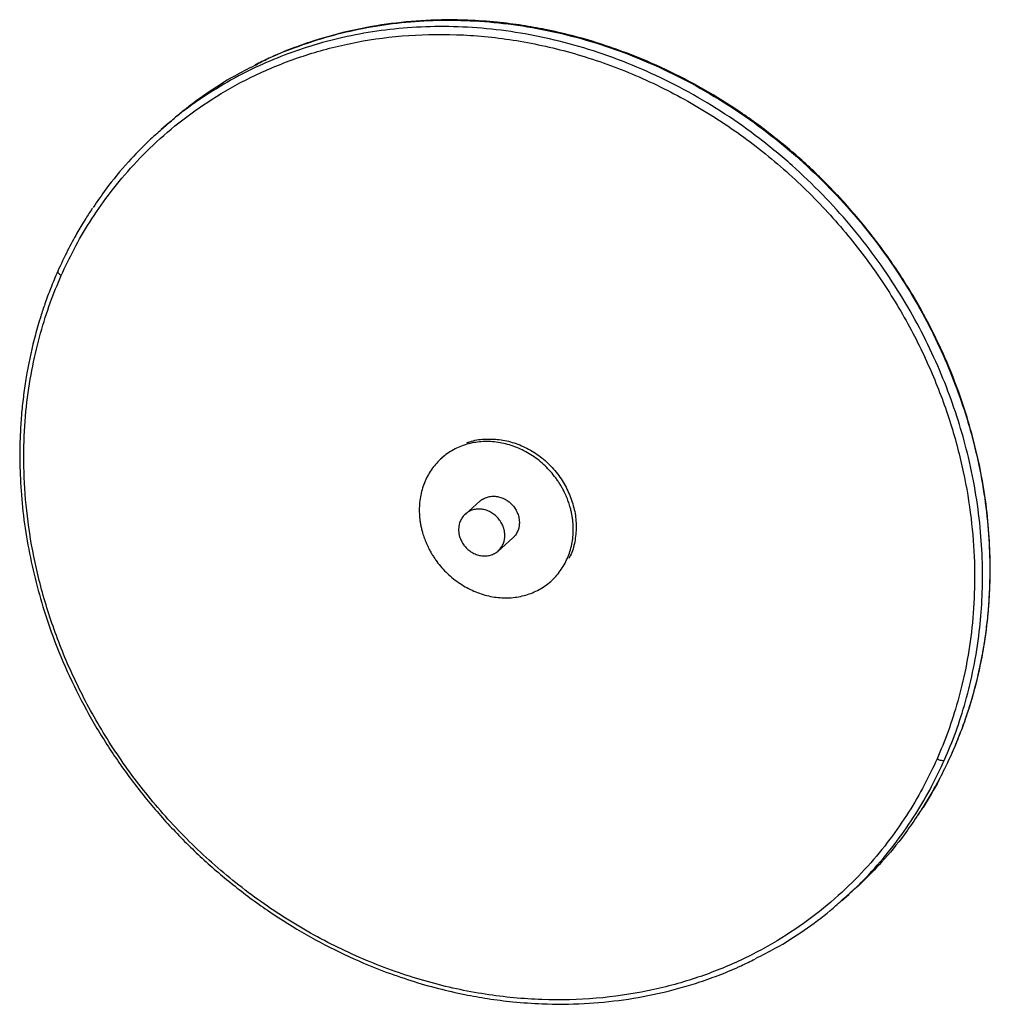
# Paper-space layout '_Dimétrica' of a CAD drawing. Header units: inches. Extents: x -5.88 to 3.4, y -5.8 to 3.62.
import ezdxf

# ---------------------------------------------------------------- set-up
doc = ezdxf.new("R2010")
doc.units = ezdxf.units.IN
doc.header["$MEASUREMENT"] = 0

psp = doc.layouts.new('_Dimétrica')

# ---------------------------------------------------------------- linework, layer by layer
at = {"color": 7, "linetype": 'Continuous', "lineweight": 25}
for p, q in [((-4.4591, 2.6291), (-4.5287, 2.5677)), ((-1.8153, -0.5511), (-1.8432, -0.5756)), ((-1.4786, -0.989), (-1.6178, -1.1118)), ((-1.3053, -1.4661), (-1.1661, -1.3434)), ((-0.8015, -1.7568), (-0.7737, -1.7322)), ((3.039, -3.3966), (3.036, -3.4029)), ((1.9815, -4.8142), (2.0511, -4.7528))]:
    psp.add_line(p, q, dxfattribs=at)
for points, knots in [([(-3.6352, 3.1805), (-3.5972, 3.2006), (-3.4719, 3.2669), (-3.2438, 3.3576), (-2.951, 3.4555), (-2.6397, 3.5317), (-2.3121, 3.5856), (-1.97, 3.6144), (-1.6156, 3.616), (-1.2517, 3.5886), (-0.8814, 3.531), (-0.5081, 3.4422), (-0.1358, 3.3222), (0.2318, 3.1712), (0.5907, 2.9905), (0.9372, 2.7817), (1.2678, 2.5472), (1.5793, 2.2897), (1.869, 2.0124), (2.1348, 1.7188), (2.3752, 1.4125), (2.5892, 1.0971), (2.7764, 0.7761), (2.9369, 0.4527), (3.0713, 0.1302), (3.1806, -0.189), (3.2715, -0.522), (3.3404, -0.8662), (3.3845, -1.2178), (3.4023, -1.5535), (3.3972, -1.8718), (3.3701, -2.1951), (3.3189, -2.5194), (3.2417, -2.8399), (3.1489, -3.1334), (3.0728, -3.315), (3.036, -3.4029)], [0, 0, 0, 0, 0.011692, 0.038505, 0.066177, 0.094679, 0.123972, 0.154005, 0.184718, 0.216037, 0.247882, 0.280158, 0.312768, 0.345602, 0.37855, 0.411498, 0.444333, 0.476942, 0.509219, 0.541063, 0.572383, 0.603095, 0.633128, 0.662421, 0.690923, 0.718595, 0.745408, 0.776421, 0.806154, 0.834604, 0.861786, 0.887721, 0.918433, 0.947325, 0.974483, 1, 1, 1, 1]), ([(3.0397, -3.3969), (3.0635, -3.3414), (3.1074, -3.2386), (3.1604, -3.0941), (3.1998, -2.9754), (3.2298, -2.876), (3.2795, -2.6977), (3.325, -2.4925), (3.362, -2.2571), (3.3826, -2.0833), (3.3966, -1.9045), (3.4047, -1.6924), (3.4021, -1.4377), (3.3803, -1.1349), (3.3363, -0.8167), (3.2708, -0.4982), (3.1782, -0.1593), (3.0529, 0.1987), (2.8886, 0.5734), (2.6953, 0.9366), (2.4743, 1.2858), (2.2272, 1.6184), (1.9556, 1.9321), (1.6616, 2.2247), (1.3472, 2.494), (1.0146, 2.7381), (0.666, 2.9555), (0.3016, 3.1454), (-0.0349, 3.2885), (-0.3379, 3.3939), (-0.5972, 3.4683), (-0.8425, 3.5245), (-1.0803, 3.5667), (-1.3272, 3.5979), (-1.6356, 3.6194), (-1.9904, 3.6172), (-2.3752, 3.5805), (-2.7462, 3.5113), (-3.0549, 3.4245), (-3.3042, 3.3339), (-3.48, 3.2607), (-3.5867, 3.2074), (-3.6307, 3.1854)], [0, 0, 0, 0, 0.016166, 0.02992, 0.040982, 0.049399, 0.057413, 0.089899, 0.104526, 0.119546, 0.135339, 0.150835, 0.174091, 0.200403, 0.227759, 0.254842, 0.281505, 0.314803, 0.348117, 0.381443, 0.414774, 0.448115, 0.481475, 0.514836, 0.548201, 0.581581, 0.61496, 0.648405, 0.682454, 0.705412, 0.72839, 0.750152, 0.768981, 0.789767, 0.813806, 0.848567, 0.88192, 0.915255, 0.94858, 0.967628, 0.986661, 1, 1, 1, 1]), ([(2.9664, -3.4643), (3.0032, -3.3763), (3.0793, -3.1948), (3.1721, -2.9013), (3.2493, -2.5807), (3.3005, -2.2565), (3.3276, -1.9332), (3.3327, -1.6149), (3.3149, -1.2792), (3.2708, -0.9275), (3.2019, -0.5834), (3.111, -0.2503), (3.0017, 0.0688), (2.8673, 0.3913), (2.7068, 0.7147), (2.5196, 1.0357), (2.3056, 1.3511), (2.0652, 1.6574), (1.7994, 1.951), (1.5097, 2.2283), (1.1982, 2.4858), (0.8676, 2.7203), (0.5211, 2.9291), (0.1622, 3.1098), (-0.2054, 3.2608), (-0.5777, 3.3808), (-0.951, 3.4696), (-1.3213, 3.5273), (-1.6852, 3.5546), (-2.0396, 3.553), (-2.3817, 3.5242), (-2.7093, 3.4704), (-3.0205, 3.3938), (-3.3139, 3.2971), (-3.6061, 3.1755), (-3.8931, 3.028), (-4.1694, 2.8528), (-4.3796, 2.6987), (-4.4918, 2.5972), (-4.5268, 2.5655)], [0, 0, 0, 0, 0.023401, 0.048307, 0.074803, 0.102969, 0.126753, 0.15168, 0.177771, 0.205038, 0.23348, 0.258069, 0.283447, 0.309585, 0.336448, 0.363991, 0.392157, 0.420879, 0.450083, 0.479683, 0.509588, 0.539699, 0.569915, 0.600131, 0.630243, 0.660148, 0.689748, 0.718952, 0.747674, 0.77584, 0.803382, 0.830246, 0.856384, 0.881761, 0.906351, 0.934792, 0.962059, 0.988151, 1, 1, 1, 1]), ([(-5.4836, 1.1713), (-5.4098, 1.3379), (-5.3206, 1.5091), (-5.1569, 1.768), (-5.0974, 1.8546), (-4.9673, 2.0273), (-4.8968, 2.1134), (-4.7435, 2.2837), (-4.6608, 2.3678), (-4.4824, 2.5322), (-4.3866, 2.6125), (-4.1812, 2.7672), (-4.0715, 2.8415), (-3.838, 2.9819), (-3.7141, 3.0478), (-3.4521, 3.1686), (-3.314, 3.2234), (-3.0241, 3.319), (-2.8724, 3.3598), (-2.5567, 3.4246), (-2.3928, 3.4486), (-2.0547, 3.4771), (-1.8807, 3.4817), (-1.5254, 3.4692), (-1.3442, 3.4522), (-0.9782, 3.3953), (-0.7935, 3.3553), (-0.4245, 3.2522), (-0.2404, 3.1889), (0.123, 3.0397), (0.3021, 2.9538), (0.6512, 2.7611), (0.8211, 2.6543), (1.1479, 2.4224), (1.3047, 2.2974), (1.602, 2.0327), (1.7426, 1.893), (2.0053, 1.6028), (2.1274, 1.4524), (2.3519, 1.1447), (2.4543, 0.9875), (2.6392, 0.6703), (2.7217, 0.5102), (2.8672, 0.1908), (2.9302, 0.0314), (3.0381, -0.2838), (3.083, -0.4397), (3.1561, -0.7455), (3.1843, -0.8954), (3.2262, -1.1878), (3.2398, -1.3302), (3.2544, -1.6064), (3.2554, -1.7401), (3.2467, -1.9983), (3.2371, -2.1227), (3.2089, -2.362), (3.1905, -2.4769), (3.1465, -2.6971), (3.121, -2.8025), (3.0361, -3.1049), (2.9684, -3.288), (2.8946, -3.4546)], [0, 0, 0, 0, 0.0625, 0.0625, 0.09375, 0.09375, 0.125, 0.125, 0.15625, 0.15625, 0.1875, 0.1875, 0.21875, 0.21875, 0.25, 0.25, 0.28125, 0.28125, 0.3125, 0.3125, 0.34375, 0.34375, 0.375, 0.375, 0.40625, 0.40625, 0.4375, 0.4375, 0.46875, 0.46875, 0.5, 0.5, 0.53125, 0.53125, 0.5625, 0.5625, 0.59375, 0.59375, 0.625, 0.625, 0.65625, 0.65625, 0.6875, 0.6875, 0.71875, 0.71875, 0.75, 0.75, 0.78125, 0.78125, 0.8125, 0.8125, 0.84375, 0.84375, 0.875, 0.875, 0.90625, 0.90625, 0.9375, 0.9375, 1, 1, 1, 1]), ([(-4.4572, 2.6269), (-4.4222, 2.6586), (-4.31, 2.7602), (-4.0994, 2.9135), (-3.8609, 3.0685), (-3.699, 3.1488), (-3.6352, 3.1805)], [0, 0, 0, 0, 0.14289, 0.457524, 0.786332, 1, 1, 1, 1]), ([(-4.5268, 2.5655), (-4.5663, 2.5314), (-4.6775, 2.4353), (-4.8558, 2.2464), (-5.0362, 2.0333), (-5.139, 1.8798), (-5.1788, 1.8203)], [0, 0, 0, 0, 0.157854, 0.444938, 0.784905, 1, 1, 1, 1]), ([(-5.1845, 1.8167), (-5.1884, 1.811), (-5.2133, 1.7745), (-5.264, 1.6945), (-5.341, 1.5655), (-5.4297, 1.4019), (-5.4867, 1.2783), (-5.5174, 1.2118)], [0, 0, 0, 0, 0.030283, 0.192955, 0.412645, 0.683869, 1, 1, 1, 1]), ([(-5.5174, 1.2118), (-5.5411, 1.1563), (-5.5851, 1.0535), (-5.638, 0.9091), (-5.6774, 0.7903), (-5.7075, 0.6909), (-5.7572, 0.5126), (-5.8026, 0.3074), (-5.8397, 0.072), (-5.8602, -0.1018), (-5.8742, -0.2806), (-5.8824, -0.4927), (-5.8797, -0.7474), (-5.8579, -1.0502), (-5.8139, -1.3684), (-5.7484, -1.6869), (-5.6559, -2.0258), (-5.5306, -2.3838), (-5.3663, -2.7585), (-5.1729, -3.1217), (-4.9519, -3.4709), (-4.7048, -3.8035), (-4.4333, -4.1172), (-4.1393, -4.4098), (-3.8249, -4.6791), (-3.4923, -4.9232), (-3.1437, -5.1405), (-2.7793, -5.3305), (-2.4428, -5.4736), (-2.1398, -5.579), (-1.8805, -5.6534), (-1.6352, -5.7096), (-1.3974, -5.7518), (-1.1504, -5.783), (-0.8421, -5.8045), (-0.4872, -5.8023), (-0.1024, -5.7656), (0.2686, -5.6964), (0.5773, -5.6095), (0.8265, -5.519), (1.0023, -5.4458), (1.1091, -5.3925), (1.153, -5.3705)], [0, 0, 0, 0, 0.016166, 0.02992, 0.040982, 0.049399, 0.057413, 0.089899, 0.104526, 0.119546, 0.135339, 0.150835, 0.174091, 0.200403, 0.227759, 0.254842, 0.281505, 0.314803, 0.348117, 0.381443, 0.414774, 0.448115, 0.481475, 0.514836, 0.548201, 0.581581, 0.61496, 0.648405, 0.682454, 0.705412, 0.72839, 0.750152, 0.768981, 0.789767, 0.813806, 0.848567, 0.88192, 0.915255, 0.94858, 0.967628, 0.986661, 1, 1, 1, 1]), ([(2.8946, -3.4546), (2.8208, -3.6212), (2.7315, -3.7924), (2.5679, -4.0513), (2.5084, -4.1379), (2.3783, -4.3106), (2.3078, -4.3967), (2.1545, -4.5669), (2.0718, -4.6511), (1.8934, -4.8155), (1.7976, -4.8958), (1.5922, -5.0505), (1.4825, -5.1248), (1.249, -5.2651), (1.1251, -5.3311), (0.8631, -5.4519), (0.7249, -5.5067), (0.4351, -5.6023), (0.2834, -5.6431), (-0.0323, -5.7079), (-0.1963, -5.7319), (-0.5343, -5.7604), (-0.7083, -5.765), (-1.0636, -5.7525), (-1.2448, -5.7355), (-1.6108, -5.6786), (-1.7956, -5.6386), (-2.1645, -5.5355), (-2.3486, -5.4722), (-2.712, -5.323), (-2.8911, -5.2371), (-3.2402, -5.0444), (-3.4101, -4.9375), (-3.7369, -4.7057), (-3.8937, -4.5807), (-4.191, -4.316), (-4.3316, -4.1763), (-4.5943, -3.8861), (-4.7164, -3.7356), (-4.9409, -3.428), (-5.0434, -3.2708), (-5.2282, -2.9536), (-5.3107, -2.7935), (-5.4562, -2.4741), (-5.5193, -2.3147), (-5.6271, -1.9995), (-5.672, -1.8436), (-5.7451, -1.5378), (-5.7733, -1.3879), (-5.8152, -1.0955), (-5.8289, -0.9531), (-5.8435, -0.6769), (-5.8444, -0.5432), (-5.8357, -0.285), (-5.8261, -0.1606), (-5.7979, 0.0787), (-5.7795, 0.1936), (-5.7355, 0.4138), (-5.71, 0.5192), (-5.6251, 0.8216), (-5.5574, 1.0047), (-5.4836, 1.1713)], [0, 0, 0, 0, 0.0625, 0.0625, 0.09375, 0.09375, 0.125, 0.125, 0.15625, 0.15625, 0.1875, 0.1875, 0.21875, 0.21875, 0.25, 0.25, 0.28125, 0.28125, 0.3125, 0.3125, 0.34375, 0.34375, 0.375, 0.375, 0.40625, 0.40625, 0.4375, 0.4375, 0.46875, 0.46875, 0.5, 0.5, 0.53125, 0.53125, 0.5625, 0.5625, 0.59375, 0.59375, 0.625, 0.625, 0.65625, 0.65625, 0.6875, 0.6875, 0.71875, 0.71875, 0.75, 0.75, 0.78125, 0.78125, 0.8125, 0.8125, 0.84375, 0.84375, 0.875, 0.875, 0.90625, 0.90625, 0.9375, 0.9375, 1, 1, 1, 1]), ([(-5.5166, 1.2115), (-5.5171, 1.2107), (-5.5185, 1.2084), (-5.517, 1.2031), (-5.5139, 1.1966), (-5.5084, 1.1897), (-5.4992, 1.1809), (-5.4898, 1.1751), (-5.4836, 1.1713)], [0, 0, 0, 0, 0.0801558, 0.2360594, 0.3952715, 0.5544837, 0.7103873, 1, 1, 1, 1]), ([(-0.642, -0.9676), (-0.6438, -0.9628), (-0.6476, -0.9534), (-0.6535, -0.9394), (-0.6597, -0.9254), (-0.6662, -0.9116), (-0.6762, -0.8909), (-0.6905, -0.8637), (-0.7098, -0.8305), (-0.7307, -0.7981), (-0.7604, -0.7561), (-0.8009, -0.7059), (-0.8546, -0.6502), (-0.9127, -0.5994), (-0.9748, -0.5541), (-1.0403, -0.5147), (-1.1085, -0.4815), (-1.1787, -0.455), (-1.2503, -0.4353), (-1.3226, -0.4226), (-1.3949, -0.4171), (-1.4666, -0.4188), (-1.5368, -0.4277), (-1.6049, -0.4437), (-1.6704, -0.4667), (-1.7324, -0.4964), (-1.7906, -0.5326), (-1.8442, -0.5749), (-1.8928, -0.6228), (-1.9359, -0.676), (-1.9731, -0.734), (-2.004, -0.796), (-2.0284, -0.8617), (-2.046, -0.9303), (-2.0566, -1.0011), (-2.0601, -1.0735), (-2.0571, -1.1347), (-2.0512, -1.1836), (-2.045, -1.2203), (-2.037, -1.2569), (-2.0285, -1.2892), (-2.0198, -1.3173), (-2.0117, -1.3412), (-2.0057, -1.357), (-2.0027, -1.3648)], [0, 0, 0, 0, 0.006254, 0.012505, 0.018755, 0.025006, 0.03126, 0.046889, 0.062518, 0.078146, 0.093775, 0.125023, 0.156271, 0.187519, 0.218768, 0.250016, 0.281264, 0.312512, 0.34376, 0.375008, 0.406256, 0.437504, 0.468752, 0.5, 0.531249, 0.562497, 0.593745, 0.624993, 0.656241, 0.687489, 0.718737, 0.749985, 0.781233, 0.812481, 0.84373, 0.874978, 0.906226, 0.921854, 0.937483, 0.953112, 0.968741, 0.979162, 0.989578, 1, 1, 1, 1]), ([(-1.6029, -0.4312), (-1.5942, -0.4275), (-1.5434, -0.4055), (-1.4387, -0.3921), (-1.295, -0.3941), (-1.1501, -0.4271), (-1.0111, -0.4869), (-0.8828, -0.5721), (-0.7709, -0.6792), (-0.6771, -0.8036), (-0.6351, -0.8965), (-0.6141, -0.943)], [0, 0, 0, 0, 0.025153, 0.147009, 0.268865, 0.390721, 0.512576, 0.634432, 0.756288, 0.878144, 1, 1, 1, 1]), ([(-1.4786, -0.989), (-1.4765, -0.9873), (-1.4724, -0.9837), (-1.4659, -0.9787), (-1.4592, -0.974), (-1.4523, -0.9696), (-1.4416, -0.9635), (-1.4267, -0.9563), (-1.407, -0.9494), (-1.3866, -0.9446), (-1.3585, -0.9411), (-1.3223, -0.9421), (-1.279, -0.9518), (-1.2372, -0.9698), (-1.1988, -0.9954), (-1.1651, -1.0275), (-1.142, -1.0587), (-1.1272, -1.0856), (-1.1179, -1.1066), (-1.1106, -1.1281), (-1.1059, -1.1476), (-1.1031, -1.1647), (-1.1017, -1.1794), (-1.1015, -1.1892), (-1.1014, -1.194)], [0, 0, 0, 0, 0.016707, 0.033376, 0.050032, 0.066701, 0.083408, 0.125098, 0.166788, 0.208478, 0.250168, 0.333447, 0.416726, 0.500005, 0.583284, 0.666563, 0.749842, 0.791532, 0.833222, 0.874912, 0.916601, 0.944421, 0.972181, 1, 1, 1, 1]), ([(-2.0027, -1.3648), (-2.0008, -1.3696), (-1.9971, -1.379), (-1.9912, -1.393), (-1.985, -1.407), (-1.9785, -1.4208), (-1.9685, -1.4415), (-1.9542, -1.4687), (-1.9348, -1.5019), (-1.914, -1.5343), (-1.8843, -1.5763), (-1.8438, -1.6265), (-1.7901, -1.6822), (-1.732, -1.733), (-1.6699, -1.7783), (-1.6044, -1.8177), (-1.5362, -1.8509), (-1.466, -1.8774), (-1.3944, -1.8971), (-1.3221, -1.9098), (-1.2497, -1.9153), (-1.1781, -1.9136), (-1.1079, -1.9047), (-1.0398, -1.8887), (-0.9743, -1.8657), (-0.9122, -1.836), (-0.8541, -1.7998), (-0.8005, -1.7575), (-0.7519, -1.7096), (-0.7088, -1.6564), (-0.6716, -1.5984), (-0.6407, -1.5364), (-0.6163, -1.4707), (-0.5987, -1.4021), (-0.5881, -1.3313), (-0.5846, -1.2589), (-0.5876, -1.1977), (-0.5935, -1.1488), (-0.5997, -1.1121), (-0.6077, -1.0755), (-0.6162, -1.0432), (-0.6249, -1.0151), (-0.633, -0.9912), (-0.639, -0.9754), (-0.642, -0.9676)], [0, 0, 0, 0, 0.006254, 0.012505, 0.018755, 0.025006, 0.03126, 0.046889, 0.062518, 0.078146, 0.093775, 0.125023, 0.156271, 0.187519, 0.218768, 0.250016, 0.281264, 0.312512, 0.34376, 0.375008, 0.406256, 0.437504, 0.468752, 0.5, 0.531249, 0.562497, 0.593745, 0.624993, 0.656241, 0.687489, 0.718737, 0.749985, 0.781233, 0.812481, 0.84373, 0.874978, 0.906226, 0.921854, 0.937483, 0.953112, 0.968741, 0.979162, 0.989578, 1, 1, 1, 1]), ([(-0.6141, -0.943), (-0.5982, -0.9909), (-0.5664, -1.0868), (-0.5532, -1.2351), (-0.5687, -1.3778), (-0.595, -1.4801), (-0.6232, -1.5278), (-0.628, -1.536)], [0, 0, 0, 0, 0.237714, 0.475428, 0.713143, 0.950857, 1, 1, 1, 1]), ([(-1.2406, -1.3168), (-1.2406, -1.3139), (-1.2407, -1.308), (-1.2412, -1.2992), (-1.242, -1.2904), (-1.2432, -1.2816), (-1.2455, -1.2684), (-1.2497, -1.2509), (-1.2571, -1.2294), (-1.2664, -1.2084), (-1.2812, -1.1815), (-1.3043, -1.1503), (-1.338, -1.1182), (-1.3764, -1.0926), (-1.4182, -1.0746), (-1.4615, -1.0648), (-1.5049, -1.0637), (-1.5466, -1.0711), (-1.5851, -1.087), (-1.6188, -1.1106), (-1.6418, -1.1361), (-1.6567, -1.1592), (-1.666, -1.1778), (-1.6733, -1.1975), (-1.678, -1.2158), (-1.6808, -1.2322), (-1.6822, -1.2466), (-1.6824, -1.2563), (-1.6825, -1.2611)], [0, 0, 0, 0, 0.012533, 0.025036, 0.03753, 0.050034, 0.062566, 0.093839, 0.125111, 0.156384, 0.187656, 0.250126, 0.312595, 0.375065, 0.437534, 0.500004, 0.562473, 0.624942, 0.687412, 0.749881, 0.812351, 0.843623, 0.874896, 0.906168, 0.937441, 0.958309, 0.979132, 1, 1, 1, 1]), ([(-1.1014, -1.194), (-1.1014, -1.197), (-1.1015, -1.2028), (-1.102, -1.2114), (-1.1029, -1.22), (-1.104, -1.2285), (-1.1063, -1.2412), (-1.1106, -1.2576), (-1.1179, -1.2773), (-1.1272, -1.2959), (-1.1371, -1.3114), (-1.1469, -1.324), (-1.1561, -1.3341), (-1.1628, -1.3403), (-1.1661, -1.3434)], [0, 0, 0, 0, 0.050087, 0.100058, 0.149991, 0.199962, 0.250049, 0.375032, 0.500014, 0.624997, 0.749979, 0.833379, 0.9166, 1, 1, 1, 1]), ([(-1.6825, -1.2611), (-1.6825, -1.264), (-1.6824, -1.2699), (-1.6819, -1.2787), (-1.681, -1.2875), (-1.6798, -1.2963), (-1.6776, -1.3095), (-1.6733, -1.327), (-1.666, -1.3486), (-1.6567, -1.3695), (-1.6418, -1.3964), (-1.6188, -1.4276), (-1.5851, -1.4598), (-1.5466, -1.4853), (-1.5049, -1.5033), (-1.4615, -1.5131), (-1.4182, -1.5143), (-1.3764, -1.5068), (-1.338, -1.4909), (-1.3043, -1.4673), (-1.2812, -1.4418), (-1.2664, -1.4187), (-1.2571, -1.4001), (-1.2497, -1.3804), (-1.2451, -1.3621), (-1.2423, -1.3457), (-1.2408, -1.3313), (-1.2407, -1.3216), (-1.2406, -1.3168)], [0, 0, 0, 0, 0.012533, 0.025036, 0.03753, 0.050034, 0.062566, 0.093839, 0.125111, 0.156384, 0.187656, 0.250126, 0.312595, 0.375065, 0.437534, 0.500004, 0.562473, 0.624942, 0.687412, 0.749881, 0.812351, 0.843623, 0.874896, 0.906168, 0.937441, 0.958309, 0.979132, 1, 1, 1, 1]), ([(1.9796, -4.812), (2.019, -4.7779), (2.1302, -4.6818), (2.309, -4.4932), (2.5094, -4.2518), (2.6905, -3.9885), (2.8431, -3.7281), (2.9261, -3.5504), (2.9664, -3.4643)], [0, 0, 0, 0, 0.0935306, 0.2636234, 0.4650489, 0.6545341, 0.8326478, 1, 1, 1, 1]), ([(3.036, -3.4029), (2.9955, -3.4888), (2.912, -3.6661), (2.7987, -3.8668), (2.7212, -3.977), (2.7011, -4.0054)], [0, 0, 0, 0, 0.41067, 0.847747, 1, 1, 1, 1]), ([(2.7069, -4.0018), (2.7108, -3.9961), (2.7356, -3.9595), (2.7863, -3.8796), (2.8633, -3.7506), (2.952, -3.587), (3.009, -3.4634), (3.0397, -3.3969)], [0, 0, 0, 0, 0.030283, 0.192955, 0.412645, 0.683869, 1, 1, 1, 1]), ([(2.8946, -3.4546), (2.9006, -3.4579), (2.9075, -3.4611), (2.9221, -3.4662), (2.9297, -3.4681), (2.9437, -3.47), (2.9501, -3.47), (2.9602, -3.4682), (2.9639, -3.4665), (2.9664, -3.4643)], [0, 0, 0, 0, 0.25, 0.25, 0.5, 0.5, 0.75, 0.75, 1, 1, 1, 1]), ([(2.7011, -4.0054), (2.6613, -4.0649), (2.5585, -4.2184), (2.3781, -4.4315), (2.1998, -4.6204), (2.0886, -4.7165), (2.0492, -4.7506)], [0, 0, 0, 0, 0.215094, 0.555058, 0.84214, 1, 1, 1, 1]), ([(1.1575, -5.3656), (1.2213, -5.3339), (1.3833, -5.2536), (1.6217, -5.0986), (1.8324, -4.9453), (1.9445, -4.8437), (1.9796, -4.812)], [0, 0, 0, 0, 0.213669, 0.54248, 0.857116, 1, 1, 1, 1])]:
    psp.add_open_spline(points, degree=3, knots=knots, dxfattribs=at)

doc.saveas('drawing.dxf')
